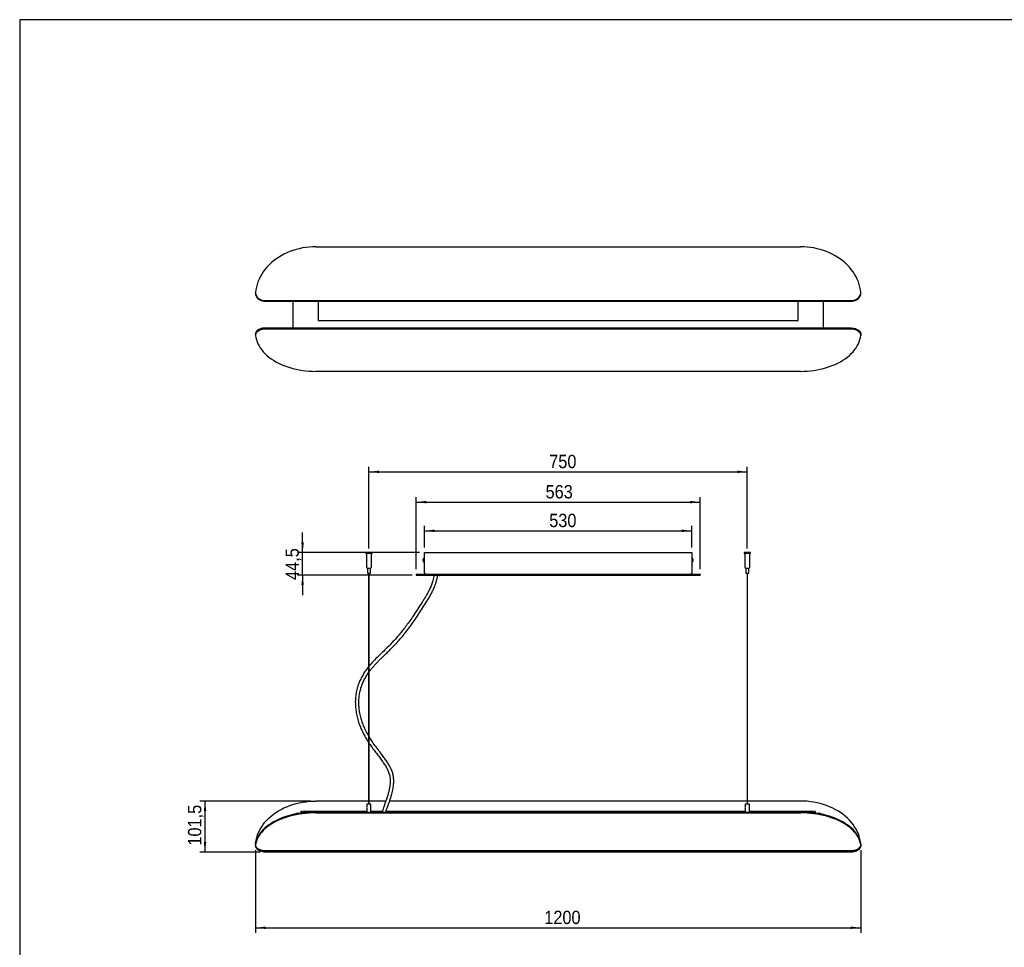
# Model space of a CAD drawing. Header units: millimetres. Extents: x 258 to 4358, y 247 to 3117.
# Tile 4 of 8: x 258 to 2210, y 1279 to 3117. Entities that reach past the tile are written whole.
import ezdxf

# ---------------------------------------------------------------- set-up
doc = ezdxf.new("R2010")
doc.units = ezdxf.units.MM
doc.header["$LTSCALE"] = 10
doc.linetypes.add('SLD-Solido', pattern=[0])
doc.layers.add('QUOTE', color=1, linetype='SLD-Solido')
doc.layers.add('SCHIZZI', color=9, linetype='Continuous')
doc.styles.add('SLDTEXTSTYLE0', font='GOTHIC.TTF', dxfattribs={"width": 0.913})
doc.dimstyles.new('SLDDIMSTYLE0', dxfattribs={"dimtxt": 26.458333, "dimasz": 20, "dimexe": 0, "dimexo": 0.0625, "dimgap": 6.614583, "dimtad": 1, "dimdec": 1, "dimrnd": 1e-09, "dimzin": 12, "dimdsep": 46, "dimtxsty": 'SLDTEXTSTYLE0', "dimsah": 1, "dimcen": 0.09, "dimadec": 0, "dimazin": 3, "dimtfac": 1, "dimtdec": 1, "dimtofl": 0, "dimtmove": 0, "dimatfit": 3, "dimfxl": 1, "dimfrac": 2, "dimtolj": 1, "dimtzin": 12, "dimarcsym": 0})
doc.dimstyles.new('SLDDIMSTYLE1', dxfattribs={"dimtxt": 26.458333, "dimasz": 20, "dimexe": 0, "dimexo": 0.0625, "dimgap": 6.614583, "dimtad": 1, "dimdec": 1, "dimrnd": 1e-09, "dimzin": 12, "dimdsep": 46, "dimtxsty": 'SLDTEXTSTYLE0', "dimsah": 1, "dimcen": 0.09, "dimadec": 0, "dimazin": 3, "dimtfac": 1, "dimtdec": 1, "dimtmove": 0, "dimatfit": 0, "dimfxl": 1, "dimfrac": 2, "dimtolj": 1, "dimtzin": 12, "dimarcsym": 0})

# ---------------------------------------------------------------- blocks, each defined once
blk = doc.blocks.new('_D')
at = {"layer": 'QUOTE', "transparency": 16777216}
for p, q in [((950.3, 2069.2), (950.3, 2231.1)), ((1700.3, 2069.2), (1700.3, 2231.1)), ((950.3, 2221.1), (1700.3, 2221.1))]:
    blk.add_line(p, q, dxfattribs=at)
for points in [[(950.3, 2221.1), (970.3, 2218.6), (970.3, 2223.6)], [(1700.3, 2221.1), (1680.3, 2223.6), (1680.3, 2218.6)]]:
    blk.add_solid(points, dxfattribs=at)
at = {"layer": 'QUOTE', "transparency": 16777216, "insert": (1307.6, 2254.9), "char_height": 26.46, "attachment_point": 1, "style": 'SLDTEXTSTYLE0'}
blk.add_mtext('750', dxfattribs=at)
blk = doc.blocks.new('_D_1')
at = {"layer": 'QUOTE', "transparency": 16777216}
for p, q in [((725.3, 1471.5), (725.3, 1307.5)), ((1925.3, 1471.5), (1925.3, 1307.5)), ((725.3, 1317.5), (1925.3, 1317.5))]:
    blk.add_line(p, q, dxfattribs=at)
for points in [[(725.3, 1317.5), (745.3, 1315), (745.3, 1320)], [(1925.3, 1317.5), (1905.3, 1320), (1905.3, 1315)]]:
    blk.add_solid(points, dxfattribs=at)
at = {"layer": 'QUOTE', "transparency": 16777216, "insert": (1297.8, 1351.3), "char_height": 26.46, "attachment_point": 1, "style": 'SLDTEXTSTYLE0'}
blk.add_mtext('1200', dxfattribs=at)
blk = doc.blocks.new('_D_2')
at = {"layer": 'QUOTE', "transparency": 16777216}
for p, q in [((835, 1568.7), (615.3, 1568.7)), ((625.3, 1467.2), (625.3, 1568.7)), ((734.3, 1467.2), (615.3, 1467.2))]:
    blk.add_line(p, q, dxfattribs=at)
for points in [[(625.3, 1568.7), (622.8, 1548.7), (627.8, 1548.7)], [(625.3, 1467.2), (627.8, 1487.2), (622.8, 1487.2)]]:
    blk.add_solid(points, dxfattribs=at)
at = {"layer": 'QUOTE', "transparency": 16777216, "insert": (591.5, 1480.3), "char_height": 26.46, "attachment_point": 1, "rotation": 90, "style": 'SLDTEXTSTYLE0'}
blk.add_mtext('101,5', dxfattribs=at)
blk = doc.blocks.new('_D_3')
at = {"layer": 'QUOTE', "transparency": 16777216}
for p, q in [((1060.3, 2071.1), (1060.3, 2114.2)), ((1590.3, 2071.1), (1590.3, 2114.2)), ((1060.3, 2104.2), (1590.3, 2104.2))]:
    blk.add_line(p, q, dxfattribs=at)
for points in [[(1060.3, 2104.2), (1080.3, 2101.7), (1080.3, 2106.7)], [(1590.3, 2104.2), (1570.3, 2106.7), (1570.3, 2101.7)]]:
    blk.add_solid(points, dxfattribs=at)
at = {"layer": 'QUOTE', "transparency": 16777216, "insert": (1307.6, 2138), "char_height": 26.46, "attachment_point": 1, "style": 'SLDTEXTSTYLE0'}
blk.add_mtext('530', dxfattribs=at)
blk = doc.blocks.new('_D_4')
at = {"layer": 'QUOTE', "transparency": 16777216}
for p, q in [((1043.8, 2028.1), (1043.8, 2171.1)), ((1606.8, 2028.1), (1606.8, 2171.1)), ((1043.8, 2161.1), (1606.8, 2161.1))]:
    blk.add_line(p, q, dxfattribs=at)
for points in [[(1043.8, 2161.1), (1063.8, 2158.6), (1063.8, 2163.6)], [(1606.8, 2161.1), (1586.8, 2163.6), (1586.8, 2158.6)]]:
    blk.add_solid(points, dxfattribs=at)
at = {"layer": 'QUOTE', "transparency": 16777216, "insert": (1300.4, 2194.9), "char_height": 26.46, "attachment_point": 1, "style": 'SLDTEXTSTYLE0'}
blk.add_mtext('563', dxfattribs=at)
blk = doc.blocks.new('_D_5')
at = {"layer": 'QUOTE', "transparency": 16777216}
for p, q in [((818.7, 2061.1), (818.7, 2101.1)), ((1050.3, 2061.1), (808.7, 2061.1)), ((818.7, 2016.6), (818.7, 2061.1)), ((1035.8, 2016.6), (808.7, 2016.6)), ((818.7, 2016.6), (818.7, 1976.6))]:
    blk.add_line(p, q, dxfattribs=at)
for points in [[(818.7, 2061.1), (821.2, 2081.1), (816.2, 2081.1)], [(818.7, 2016.6), (816.2, 1996.6), (821.2, 1996.6)]]:
    blk.add_solid(points, dxfattribs=at)
at = {"layer": 'QUOTE', "transparency": 16777216, "insert": (784.9, 2006.9), "char_height": 26.46, "attachment_point": 1, "rotation": 90, "style": 'SLDTEXTSTYLE0'}
blk.add_mtext('44,5', dxfattribs=at)

msp = doc.modelspace()

# ---------------------------------------------------------------- linework, layer by layer
for p, q in [((844.96, 2667.12), (1805.64, 2667.12)), ((725.3, 2575.05), (725.3, 2576.2)), ((744.3, 2560.63), (1906.3, 2560.63)), ((744.3, 2559.49), (1906.3, 2559.49)), ((800.3, 2506.04), (800.3, 2559.49)), ((850.3, 2521.08), (850.3, 2559.08)), ((1800.3, 2559.08), (1800.3, 2521.08)), ((1850.3, 2559.49), (1850.3, 2506.04)), ((1925.3, 2575.05), (1925.3, 2576.2)), ((1799.3, 2520.08), (851.3, 2520.08)), ((1906.3, 2506.04), (744.3, 2506.04)), ((1906.3, 2505.28), (744.3, 2505.28)), ((1906.3, 2503.75), (744.3, 2503.75)), ((725.3, 2493.07), (725.3, 2493.83)), ((725.3, 2493.07), (725.3, 2491.53)), ((1925.3, 2493.07), (1925.3, 2493.83)), ((1925.3, 2493.07), (1925.3, 2491.53)), ((1805.64, 2420.18), (844.96, 2420.18)), ((944.3, 2061.07), (944.3, 2059.27)), ((956.3, 2061.07), (944.3, 2061.07)), ((945.3, 2059.07), (945.3, 2032.07)), ((955.3, 2032.07), (955.3, 2059.07)), ((956.3, 2059.27), (956.3, 2061.07)), ((1059.8, 2049.87), (1059.5, 2049.87)), ((1059.8, 2049.87), (1059.8, 2046.07)), ((1060.3, 2021.07), (1060.3, 2061.07)), ((1060.3, 2061.07), (1590.3, 2061.07)), ((1590.3, 2061.07), (1590.3, 2021.07)), ((1590.6, 2049.87), (1590.3, 2049.87)), ((1694.3, 2061.07), (1694.3, 2059.27)), ((1706.3, 2061.07), (1694.3, 2061.07)), ((1695.3, 2059.07), (1695.3, 2032.07)), ((1705.3, 2032.07), (1705.3, 2059.07)), ((1706.3, 2059.27), (1706.3, 2061.07)), ((947.3, 2030.07), (947.3, 2020.27)), ((947.3, 2030.07), (953.3, 2030.07)), ((953.3, 2020.27), (953.3, 2030.07)), ((1059.5, 2042.27), (1059.8, 2042.27)), ((1060.3, 2048.07), (1059.8, 2048.07)), ((1059.8, 2046.07), (1059.8, 2042.27)), ((1059.8, 2044.07), (1060.3, 2044.07)), ((1590.3, 2042.27), (1590.6, 2042.27)), ((1697.3, 2030.07), (1697.3, 2020.27)), ((1697.3, 2030.07), (1703.3, 2030.07)), ((1703.3, 2020.27), (1703.3, 2030.07)), ((949.67, 2020.07), (949.67, 1562.77)), ((950.92, 1562.77), (950.92, 2020.07)), ((1043.8, 2018.07), (1043.8, 2016.57)), ((1043.8, 2018.07), (1045.8, 2018.07)), ((1043.8, 2016.57), (1045.8, 2016.57)), ((1045.8, 2018.07), (1604.8, 2018.07)), ((1045.8, 2016.57), (1604.8, 2016.57)), ((1604.8, 2018.07), (1606.8, 2018.07)), ((1604.8, 2016.57), (1606.8, 2016.57)), ((1606.8, 2018.07), (1606.8, 2016.57)), ((1699.67, 2020.07), (1699.67, 1562.77)), ((1700.92, 1562.77), (1700.92, 2020.07)), ((949.67, 1568.67), (844.96, 1568.67)), ((946.8, 1562.77), (946.3, 1562.27)), ((946.3, 1562.27), (946.3, 1557)), ((954.3, 1562.27), (946.3, 1562.27)), ((953.8, 1562.77), (946.8, 1562.77)), ((983.8, 1568.67), (950.92, 1568.67)), ((954.3, 1562.27), (953.8, 1562.77)), ((954.3, 1546.8), (954.3, 1562.27)), ((1699.67, 1568.67), (991.2, 1568.67)), ((1696.8, 1562.77), (1696.3, 1562.27)), ((1696.3, 1562.27), (1696.3, 1557)), ((1704.3, 1562.27), (1696.3, 1562.27)), ((1703.8, 1562.77), (1696.8, 1562.77)), ((1805.64, 1568.67), (1700.92, 1568.67)), ((1704.3, 1562.27), (1703.8, 1562.77)), ((1704.3, 1546.8), (1704.3, 1562.27)), ((807.3, 1544.77), (816.03, 1544.77)), ((817.3, 1547.75), (815.3, 1547.75)), ((815.3, 1547.75), (815.3, 1547.71)), ((815.3, 1547.71), (815.3, 1544.77)), ((817.3, 1547.71), (817.3, 1547.75)), ((817.3, 1547.71), (817.3, 1544.94)), ((819.3, 1545.99), (819.3, 1547.53)), ((819.3, 1545.99), (819.3, 1545.2)), ((946.3, 1547.85), (819.8, 1547.85)), ((830.8, 1546.32), (819.8, 1546.32)), ((844.96, 1546.8), (1805.64, 1546.8)), ((844.96, 1545.16), (1805.64, 1545.16)), ((946.3, 1554.54), (946.3, 1546.8)), ((977.01, 1547.85), (954.3, 1547.85)), ((1696.3, 1547.85), (984.09, 1547.85)), ((1326.8, 1547.51), (1323.8, 1547.51)), ((1323.8, 1547.51), (1323.8, 1547.5)), ((1323.8, 1547.5), (1323.8, 1546.8)), ((1326.8, 1547.5), (1326.8, 1547.51)), ((1326.8, 1547.5), (1326.8, 1546.8)), ((1696.3, 1554.54), (1696.3, 1546.8)), ((1830.8, 1547.85), (1704.3, 1547.85)), ((1830.8, 1546.32), (1819.79, 1546.32)), ((1831.3, 1547.53), (1831.3, 1545.99)), ((1831.3, 1545.2), (1831.3, 1545.99)), ((1835.3, 1547.75), (1833.3, 1547.75)), ((1833.3, 1547.75), (1833.3, 1547.71)), ((1833.3, 1544.94), (1833.3, 1547.71)), ((1834.56, 1544.77), (1843.3, 1544.77)), ((1835.3, 1547.71), (1835.3, 1547.75)), ((1835.3, 1544.77), (1835.3, 1547.71)), ((725.31, 1483.2), (725.3, 1483.64)), ((725.3, 1483.13), (725.3, 1483.64)), ((1925.29, 1483.2), (1925.3, 1483.64)), ((1925.3, 1483.13), (1925.3, 1483.64)), ((725.3, 1483.13), (725.3, 1481.49)), ((744.3, 1470.59), (1906.3, 1470.59)), ((1906.3, 1469.08), (744.3, 1469.08)), ((1906.3, 1468.44), (744.3, 1468.44)), ((1906.3, 1467.15), (744.3, 1467.15)), ((1925.3, 1483.13), (1925.3, 1481.49))]:
    msp.add_line(p, q)
at = {"flags": 128}
for points in [[(844.96, 2667.12), (838.32, 2666.97), (831.69, 2666.52), (825.11, 2665.77), (818.59, 2664.72), (812.14, 2663.38), (805.8, 2661.74), (799.58, 2659.83), (793.5, 2657.63), (787.58, 2655.16), (781.83, 2652.42), (776.28, 2649.43), (770.93, 2646.19), (765.82, 2642.72), (760.95, 2639.01), (756.33, 2635.1), (751.99, 2630.97), (747.93, 2626.66), (744.17, 2622.17), (740.72, 2617.52), (737.59, 2612.72), (734.78, 2607.78), (732.32, 2602.72), (730.2, 2597.56), (728.44, 2592.31), (727.03, 2586.99), (725.98, 2581.61), (725.3, 2576.2)], [(1925.3, 2576.2), (1924.62, 2581.61), (1923.57, 2586.99), (1922.16, 2592.31), (1920.39, 2597.56), (1918.28, 2602.72), (1915.81, 2607.78), (1913.01, 2612.72), (1909.88, 2617.52), (1906.43, 2622.17), (1902.67, 2626.66), (1898.61, 2630.97), (1894.26, 2635.1), (1889.65, 2639.01), (1884.78, 2642.72), (1879.66, 2646.19), (1874.32, 2649.43), (1868.76, 2652.42), (1863.02, 2655.16), (1857.09, 2657.63), (1851.01, 2659.83), (1844.79, 2661.74), (1838.45, 2663.38), (1832.01, 2664.72), (1825.49, 2665.77), (1818.9, 2666.52), (1812.28, 2666.97), (1805.64, 2667.12)], [(725.3, 2576.2), (725.49, 2573.98), (726.07, 2571.81), (727.01, 2569.73), (728.31, 2567.78), (729.94, 2566.01), (731.86, 2564.44), (734.03, 2563.11), (736.4, 2562.04), (738.94, 2561.26), (741.59, 2560.79), (744.3, 2560.63)], [(725.3, 2575.05), (725.49, 2572.84), (726.07, 2570.67), (727.01, 2568.59), (728.31, 2566.64), (729.94, 2564.86), (731.86, 2563.29), (734.03, 2561.96), (736.4, 2560.89), (738.94, 2560.12), (741.59, 2559.65), (744.3, 2559.49)], [(1906.3, 2560.63), (1909, 2560.79), (1911.65, 2561.26), (1914.19, 2562.04), (1916.57, 2563.11), (1918.74, 2564.44), (1920.66, 2566.01), (1922.28, 2567.78), (1923.58, 2569.73), (1924.53, 2571.81), (1925.1, 2573.98), (1925.3, 2576.2)], [(1906.3, 2559.49), (1909, 2559.65), (1911.65, 2560.12), (1914.19, 2560.89), (1916.57, 2561.96), (1918.74, 2563.29), (1920.66, 2564.86), (1922.28, 2566.64), (1923.58, 2568.59), (1924.53, 2570.67), (1925.1, 2572.84), (1925.3, 2575.05)], [(744.3, 2506.04), (741.59, 2505.92), (738.94, 2505.55), (736.4, 2504.94), (734.03, 2504.11), (731.86, 2503.06), (729.94, 2501.83), (728.31, 2500.43), (727.01, 2498.9), (726.07, 2497.27), (725.49, 2495.57), (725.3, 2493.83)], [(744.3, 2505.28), (741.59, 2505.15), (738.94, 2504.78), (736.4, 2504.17), (734.03, 2503.34), (731.86, 2502.3), (729.94, 2501.06), (728.31, 2499.67), (727.01, 2498.14), (726.07, 2496.51), (725.49, 2494.8), (725.3, 2493.07)], [(744.3, 2505.28), (741.59, 2505.15), (738.94, 2504.78), (736.4, 2504.17), (734.03, 2503.34), (731.86, 2502.3), (729.94, 2501.06), (728.31, 2499.67), (727.01, 2498.14), (726.07, 2496.51), (725.49, 2494.8), (725.3, 2493.07)], [(744.3, 2503.75), (741.59, 2503.62), (738.94, 2503.25), (736.4, 2502.64), (734.03, 2501.81), (731.86, 2500.76), (729.94, 2499.53), (728.31, 2498.14), (727.01, 2496.61), (726.07, 2494.97), (725.49, 2493.27), (725.3, 2491.53)], [(1906.3, 2506.04), (1909, 2505.92), (1911.65, 2505.55), (1914.19, 2504.94), (1916.57, 2504.11), (1918.74, 2503.06), (1920.66, 2501.83), (1922.28, 2500.43), (1923.58, 2498.9), (1924.53, 2497.27), (1925.1, 2495.57), (1925.3, 2493.83)], [(1906.3, 2505.28), (1909, 2505.15), (1911.65, 2504.78), (1914.19, 2504.17), (1916.57, 2503.34), (1918.74, 2502.3), (1920.66, 2501.06), (1922.28, 2499.67), (1923.58, 2498.14), (1924.53, 2496.51), (1925.1, 2494.8), (1925.3, 2493.07)], [(1925.3, 2493.07), (1925.1, 2494.8), (1924.53, 2496.51), (1923.58, 2498.14), (1922.28, 2499.67), (1920.66, 2501.06), (1918.74, 2502.3), (1916.57, 2503.34), (1914.19, 2504.17), (1911.65, 2504.78), (1909, 2505.15), (1906.3, 2505.28)], [(1925.3, 2491.53), (1925.1, 2493.27), (1924.53, 2494.97), (1923.58, 2496.61), (1922.28, 2498.14), (1920.66, 2499.53), (1918.74, 2500.76), (1916.57, 2501.81), (1914.19, 2502.64), (1911.65, 2503.25), (1909, 2503.62), (1906.3, 2503.75)], [(725.3, 2491.53), (725.98, 2487.28), (727.03, 2483.06), (728.44, 2478.89), (730.2, 2474.77), (732.32, 2470.72), (734.78, 2466.75), (737.59, 2462.88), (740.72, 2459.11), (744.17, 2455.46), (747.93, 2451.93), (751.99, 2448.55), (756.33, 2445.32), (760.95, 2442.24), (765.82, 2439.34), (770.93, 2436.61), (776.28, 2434.07), (781.83, 2431.72), (787.58, 2429.57), (793.5, 2427.64), (799.58, 2425.91), (805.8, 2424.41), (812.14, 2423.12), (818.59, 2422.07), (825.11, 2421.25), (831.69, 2420.66), (838.32, 2420.3), (844.96, 2420.18)], [(1805.64, 2420.18), (1812.28, 2420.3), (1818.9, 2420.66), (1825.49, 2421.25), (1832.01, 2422.07), (1838.45, 2423.12), (1844.79, 2424.41), (1851.01, 2425.91), (1857.09, 2427.64), (1863.02, 2429.57), (1868.76, 2431.72), (1874.32, 2434.07), (1879.66, 2436.61), (1884.78, 2439.34), (1889.65, 2442.24), (1894.26, 2445.32), (1898.61, 2448.55), (1902.67, 2451.93), (1906.43, 2455.46), (1909.88, 2459.11), (1913.01, 2462.88), (1915.81, 2466.75), (1918.28, 2470.72), (1920.39, 2474.77), (1922.16, 2478.89), (1923.57, 2483.06), (1924.62, 2487.28), (1925.3, 2491.53)], [(725.3, 1483.64), (725.98, 1488.7), (727.03, 1493.73), (728.44, 1498.71), (730.2, 1503.62), (732.32, 1508.44), (734.78, 1513.17), (737.59, 1517.79), (740.72, 1522.28), (744.17, 1526.63), (747.93, 1530.83), (751.99, 1534.86), (756.33, 1538.72), (760.95, 1542.38), (765.82, 1545.84), (770.93, 1549.09), (776.28, 1552.12), (781.83, 1554.92), (787.58, 1557.48), (793.5, 1559.79), (799.58, 1561.84), (805.8, 1563.64), (812.14, 1565.17), (818.59, 1566.42), (825.11, 1567.4), (831.69, 1568.11), (838.32, 1568.53), (844.96, 1568.67)], [(1925.3, 1483.64), (1924.62, 1488.7), (1923.57, 1493.73), (1922.16, 1498.71), (1920.39, 1503.62), (1918.28, 1508.44), (1915.81, 1513.17), (1913.01, 1517.79), (1909.88, 1522.28), (1906.43, 1526.63), (1902.67, 1530.83), (1898.61, 1534.86), (1894.26, 1538.72), (1889.65, 1542.38), (1884.78, 1545.84), (1879.66, 1549.09), (1874.32, 1552.12), (1868.76, 1554.92), (1863.02, 1557.48), (1857.09, 1559.79), (1851.01, 1561.84), (1844.79, 1563.64), (1838.45, 1565.17), (1832.01, 1566.42), (1825.49, 1567.4), (1818.9, 1568.11), (1812.28, 1568.53), (1805.64, 1568.67)], [(844.96, 1546.8), (838.32, 1546.69), (831.69, 1546.37), (825.11, 1545.85), (818.59, 1545.11), (812.14, 1544.17), (805.8, 1543.03), (799.58, 1541.69), (793.5, 1540.15), (787.58, 1538.42), (781.83, 1536.5), (776.28, 1534.41), (770.93, 1532.14), (765.82, 1529.71), (760.95, 1527.11), (756.33, 1524.37), (751.99, 1521.48), (747.93, 1518.46), (744.17, 1515.32), (740.72, 1512.06), (737.59, 1508.7), (734.78, 1505.24), (732.32, 1501.7), (730.2, 1498.09), (728.44, 1494.41), (727.03, 1490.69), (725.98, 1486.92), (725.3, 1483.13)], [(844.96, 1545.16), (838.32, 1545.05), (831.69, 1544.74), (825.11, 1544.21), (818.59, 1543.47), (812.14, 1542.53), (805.8, 1541.39), (799.58, 1540.05), (793.5, 1538.51), (787.58, 1536.78), (781.83, 1534.86), (776.28, 1532.77), (770.93, 1530.5), (765.82, 1528.07), (760.95, 1525.47), (756.33, 1522.73), (751.99, 1519.84), (747.93, 1516.83), (744.17, 1513.68), (740.72, 1510.42), (737.59, 1507.06), (734.78, 1503.6), (732.32, 1500.06), (730.2, 1496.45), (728.44, 1492.77), (727.03, 1489.05), (725.98, 1485.28), (725.3, 1481.49)], [(819.8, 1547.85), (819.7, 1547.84), (819.61, 1547.82), (819.52, 1547.79), (819.44, 1547.75), (819.38, 1547.7), (819.34, 1547.65), (819.31, 1547.59), (819.3, 1547.53)], [(819.3, 1545.99), (819.31, 1546.06), (819.34, 1546.12), (819.38, 1546.17), (819.44, 1546.22), (819.52, 1546.26), (819.61, 1546.29), (819.7, 1546.31), (819.8, 1546.32)], [(1925.3, 1483.13), (1924.62, 1486.92), (1923.57, 1490.69), (1922.16, 1494.41), (1920.39, 1498.09), (1918.28, 1501.7), (1915.81, 1505.24), (1913.01, 1508.7), (1909.88, 1512.06), (1906.43, 1515.32), (1902.67, 1518.46), (1898.61, 1521.48), (1894.26, 1524.37), (1889.65, 1527.11), (1884.78, 1529.71), (1879.66, 1532.14), (1874.32, 1534.41), (1868.76, 1536.5), (1863.02, 1538.42), (1857.09, 1540.15), (1851.01, 1541.69), (1844.79, 1543.03), (1838.45, 1544.17), (1832.01, 1545.11), (1825.49, 1545.85), (1818.9, 1546.37), (1812.28, 1546.69), (1805.64, 1546.8)], [(1925.3, 1481.49), (1924.62, 1485.28), (1923.57, 1489.05), (1922.16, 1492.77), (1920.39, 1496.45), (1918.28, 1500.06), (1915.81, 1503.6), (1913.01, 1507.06), (1909.88, 1510.42), (1906.43, 1513.68), (1902.67, 1516.83), (1898.61, 1519.84), (1894.26, 1522.73), (1889.65, 1525.47), (1884.78, 1528.07), (1879.66, 1530.5), (1874.32, 1532.77), (1868.76, 1534.86), (1863.02, 1536.78), (1857.09, 1538.51), (1851.01, 1540.05), (1844.79, 1541.39), (1838.45, 1542.53), (1832.01, 1543.47), (1825.49, 1544.21), (1818.9, 1544.74), (1812.28, 1545.05), (1805.64, 1545.16)], [(1831.3, 1547.53), (1831.29, 1547.59), (1831.26, 1547.65), (1831.21, 1547.7), (1831.15, 1547.75), (1831.08, 1547.79), (1830.99, 1547.82), (1830.9, 1547.84), (1830.8, 1547.85)], [(1830.8, 1546.32), (1830.9, 1546.31), (1830.99, 1546.29), (1831.08, 1546.26), (1831.15, 1546.22), (1831.21, 1546.17), (1831.26, 1546.12), (1831.29, 1546.06), (1831.3, 1545.99)], [(725.3, 1481.49), (725.49, 1479.94), (726.07, 1478.42), (727.01, 1476.96), (728.31, 1475.6), (729.94, 1474.35), (731.86, 1473.25), (734.03, 1472.32), (736.4, 1471.58), (738.94, 1471.03), (741.59, 1470.7), (744.3, 1470.59)], [(744.3, 1467.15), (741.59, 1467.3), (738.94, 1467.74), (736.4, 1468.47), (734.03, 1469.47), (731.86, 1470.71), (729.94, 1472.18), (728.31, 1473.84), (727.01, 1475.66), (726.07, 1477.61), (725.49, 1479.64), (725.33, 1480.84)], [(744.3, 1468.44), (741.59, 1468.59), (738.94, 1469.03), (736.4, 1469.76), (734.03, 1470.75), (731.86, 1472), (729.94, 1473.46), (728.31, 1475.13), (727.01, 1476.95), (726.98, 1477.01)], [(744.3, 1468.44), (741.59, 1468.59), (738.94, 1469.03), (736.4, 1469.76), (734.03, 1470.75), (731.86, 1472), (729.94, 1473.46), (728.31, 1475.13), (727.01, 1476.95), (726.98, 1477.01)], [(1906.3, 1470.59), (1909, 1470.7), (1911.65, 1471.03), (1914.19, 1471.58), (1916.57, 1472.32), (1918.74, 1473.25), (1920.66, 1474.35), (1922.28, 1475.6), (1923.58, 1476.96), (1924.53, 1478.42), (1925.1, 1479.94), (1925.3, 1481.49)], [(1925.26, 1480.84), (1925.1, 1479.64), (1924.53, 1477.61), (1923.58, 1475.66), (1922.28, 1473.84), (1920.66, 1472.18), (1918.74, 1470.71), (1916.57, 1469.47), (1914.19, 1468.47), (1911.65, 1467.74), (1909, 1467.3), (1906.3, 1467.15)], [(1906.3, 1468.44), (1909, 1468.59), (1911.65, 1469.03), (1914.19, 1469.76), (1916.57, 1470.75), (1918.74, 1472), (1920.66, 1473.46), (1922.28, 1475.13), (1923.58, 1476.95), (1923.61, 1477.01)], [(1923.61, 1477.01), (1923.58, 1476.95), (1922.28, 1475.13), (1920.66, 1473.46), (1918.74, 1472), (1916.57, 1470.75), (1914.19, 1469.76), (1911.65, 1469.03), (1909, 1468.59), (1906.3, 1468.44)]]:
    msp.add_lwpolyline(points, dxfattribs=at)
for centre, radius, start, end in [((851.3, 2559.08), 1, 155.66789, 180), ((1799.3, 2559.08), 1, 0, 24.33211), ((851.3, 2521.08), 1, 180, 270), ((1799.3, 2521.08), 1, 270, 0), ((944.5, 2059.27), 0.2, 180, 270), ((956.1, 2059.27), 0.2, 270, 0), ((1059.5, 2047.97), 1.9, 90, 180), ((1590.6, 2047.97), 1.9, 0, 90), ((1694.5, 2059.27), 0.2, 180, 270), ((1706.1, 2059.27), 0.2, 270, 0), ((947.3, 2032.07), 2, 180, 270), ((953.3, 2032.07), 2, 270, 0), ((1059.5, 2044.17), 1.9, 180, 270), ((1590.6, 2044.17), 1.9, 270, 0), ((1697.3, 2032.07), 2, 180, 270), ((1703.3, 2032.07), 2, 270, 0), ((947.5, 2020.27), 0.2, 180, 270), ((953.1, 2020.27), 0.2, 270, 0), ((1080.3, 2016.57), 1, 180, 226.72784), ((1090.3, 2016.57), 1, 270, 0), ((1697.5, 2020.27), 0.2, 180, 270), ((1703.1, 2020.27), 0.2, 270, 0), ((942.4, 1555.77), 4.08, 342.47727, 17.52273), ((1692.4, 1555.77), 4.08, 342.47727, 17.52273), ((743.58, 1489.94), 20.87, 225.3647, 271.96143), ((1907.01, 1489.94), 20.87, 268.03857, 314.6353)]:
    msp.add_arc(centre, radius, start, end)
for points, knots in [([(956.1, 2059.07), (956.02, 2059.07), (955.9, 2059.07), (955.18, 2059.07), (954.43, 2059.07), (953.5, 2059.07), (952.15, 2059.07), (950.3, 2059.07), (948.45, 2059.07), (947.1, 2059.07), (946.17, 2059.07), (945.42, 2059.07), (944.69, 2059.07), (944.58, 2059.07), (944.5, 2059.07)], [0, 0, 0, 0, 0.1197284, 0.1841803, 0.25, 0.3158197, 0.3802716, 0.5, 0.6197284, 0.6841803, 0.75, 0.8158197, 0.8802716, 1, 1, 1, 1]), ([(1706.1, 2059.07), (1706.02, 2059.07), (1705.9, 2059.07), (1705.18, 2059.07), (1704.43, 2059.07), (1703.5, 2059.07), (1702.15, 2059.07), (1700.3, 2059.07), (1698.45, 2059.07), (1697.1, 2059.07), (1696.17, 2059.07), (1695.42, 2059.07), (1694.69, 2059.07), (1694.58, 2059.07), (1694.5, 2059.07)], [0, 0, 0, 0, 0.1197284, 0.1841803, 0.25, 0.3158197, 0.3802716, 0.5, 0.6197284, 0.6841803, 0.75, 0.8158197, 0.8802716, 1, 1, 1, 1]), ([(1057.6, 2044.17), (1057.6, 2044.19), (1057.6, 2044.23), (1057.6, 2044.47), (1057.6, 2044.71), (1057.6, 2045.02), (1057.6, 2045.46), (1057.6, 2046.07), (1057.6, 2046.67), (1057.6, 2047.12), (1057.6, 2047.42), (1057.6, 2047.66), (1057.6, 2047.9), (1057.6, 2047.94), (1057.6, 2047.97)], [0, 0, 0, 0, 0.1197215, 0.1848157, 0.25, 0.3150942, 0.3802785, 0.5, 0.6197215, 0.6848157, 0.75, 0.8150942, 0.8802785, 1, 1, 1, 1]), ([(1592.5, 2047.97), (1592.5, 2047.94), (1592.5, 2047.9), (1592.5, 2047.66), (1592.5, 2047.42), (1592.5, 2047.12), (1592.5, 2046.67), (1592.5, 2046.07), (1592.5, 2045.46), (1592.5, 2045.02), (1592.5, 2044.71), (1592.5, 2044.47), (1592.5, 2044.23), (1592.5, 2044.19), (1592.5, 2044.17)], [0, 0, 0, 0, 0.1197215, 0.1848157, 0.25, 0.3150942, 0.3802785, 0.5, 0.6197215, 0.6848157, 0.75, 0.8150942, 0.8802785, 1, 1, 1, 1]), ([(947.5, 2020.07), (947.54, 2020.07), (947.59, 2020.07), (947.94, 2020.07), (948.3, 2020.07), (948.75, 2020.07), (949.4, 2020.07), (950.3, 2020.07), (951.19, 2020.07), (951.85, 2020.07), (952.29, 2020.07), (952.65, 2020.07), (953, 2020.07), (953.06, 2020.07), (953.1, 2020.07)], [0, 0, 0, 0, 0.1197215, 0.1848913, 0.25, 0.3151698, 0.3802785, 0.5, 0.6197215, 0.6848913, 0.75, 0.8151698, 0.8802785, 1, 1, 1, 1]), ([(1079.52, 2015.97), (1079.39, 2015.27), (1078.93, 2012.67), (1077.85, 2008.35), (1076.02, 2002.06), (1073.51, 1995.22), (1070.25, 1987.92), (1066.77, 1981.16), (1063.14, 1974.78), (1059.44, 1968.66), (1054.09, 1960.15), (1047.1, 1949.45), (1039.04, 1937.24), (1031.61, 1926.31), (1024.77, 1916.74), (1018.16, 1908.02), (1011.8, 1900.16), (1005.78, 1893.12), (1000.05, 1886.76), (993.08, 1879.37), (984.56, 1870.79), (974.35, 1860.92), (964.14, 1850.91), (956.24, 1842.76), (952.05, 1837.68), (950.92, 1836.32)], [0, 0, 0, 0, 0.0094754, 0.0348702, 0.0587439, 0.0962386, 0.1314189, 0.1650467, 0.1976221, 0.229433, 0.2606484, 0.3321776, 0.4006021, 0.4566814, 0.5093618, 0.558425, 0.6037777, 0.6454015, 0.6833103, 0.7192136, 0.7826796, 0.8468241, 0.9114282, 0.9762461, 1, 1, 1, 1]), ([(950.92, 1825.08), (951.13, 1825.37), (952.66, 1827.55), (955.79, 1831.38), (960.22, 1836.56), (964.8, 1841.5), (969.63, 1846.46), (974.9, 1851.69), (980.83, 1857.44), (987.42, 1863.84), (994.62, 1870.97), (1002.33, 1878.92), (1010.46, 1887.8), (1018.88, 1897.68), (1027.48, 1908.61), (1035.77, 1920.01), (1043.73, 1931.66), (1051.42, 1943.29), (1059.28, 1955.31), (1065.86, 1965.65), (1071, 1974.37), (1074.8, 1981.36), (1078.42, 1988.89), (1081.36, 1996.14), (1083.64, 2003.04), (1085.34, 2009.24), (1086.17, 2013.5), (1086.58, 2015.57)], [0, 0, 0, 0, 0.0044676, 0.0338025, 0.0627702, 0.0913451, 0.1197765, 0.1511221, 0.1863156, 0.2254533, 0.2685941, 0.3157621, 0.3669451, 0.4220856, 0.4810472, 0.5435506, 0.6007342, 0.6596863, 0.7201206, 0.782402, 0.8146093, 0.8478997, 0.8827071, 0.9196463, 0.9458727, 0.9737448, 1, 1, 1, 1]), ([(1060.3, 2021.07), (1060.55, 2020.67), (1061.06, 2019.86), (1061.83, 2018.86), (1062.57, 2018.19), (1063.06, 2018.11), (1063.3, 2018.07)], [0, 0, 0, 0, 0.2547358, 0.5095874, 0.7644792, 1, 1, 1, 1]), ([(1090.3, 2015.57), (1090.23, 2015.57), (1090.13, 2015.57), (1089.5, 2015.57), (1088.86, 2015.57), (1088.06, 2015.57), (1086.89, 2015.57), (1085.3, 2015.57), (1083.7, 2015.57), (1082.54, 2015.57), (1081.73, 2015.57), (1081.12, 2015.57), (1080.71, 2015.57), (1080.65, 2015.57), (1080.65, 2015.57)], [0, 0, 0, 0, 0.1359487, 0.2091323, 0.2838689, 0.3586056, 0.4317892, 0.5677379, 0.7036866, 0.7768702, 0.8516068, 0.9263435, 0.999527, 1, 1, 1, 1]), ([(1590.3, 2021.07), (1590.04, 2020.67), (1589.53, 2019.86), (1588.77, 2018.86), (1588.02, 2018.19), (1587.53, 2018.11), (1587.3, 2018.07)], [0, 0, 0, 0, 0.2547358, 0.5095874, 0.7644792, 1, 1, 1, 1]), ([(1697.5, 2020.07), (1697.54, 2020.07), (1697.59, 2020.07), (1697.94, 2020.07), (1698.3, 2020.07), (1698.75, 2020.07), (1699.4, 2020.07), (1700.3, 2020.07), (1701.19, 2020.07), (1701.85, 2020.07), (1702.29, 2020.07), (1702.65, 2020.07), (1703, 2020.07), (1703.06, 2020.07), (1703.1, 2020.07)], [0, 0, 0, 0, 0.1197215, 0.1848913, 0.25, 0.3151698, 0.3802785, 0.5, 0.6197215, 0.6848913, 0.75, 0.8151698, 0.8802785, 1, 1, 1, 1]), ([(949.67, 1834.83), (949.16, 1834.22), (946.57, 1831.16), (942.32, 1825.26), (937.12, 1817.06), (932.64, 1808.36), (928.94, 1799.21), (926.1, 1789.63), (924.18, 1779.68), (923.2, 1769.45), (923.18, 1759.03), (924.09, 1748.53), (925.91, 1738.04), (928.84, 1726.89), (933.03, 1715.18), (938.62, 1703.11), (944.25, 1692.98), (948.19, 1687.05), (949.67, 1684.83)], [0, 0, 0, 0, 0.0149898, 0.0753334, 0.135749, 0.1962352, 0.2570122, 0.318348, 0.3804654, 0.4434712, 0.5073267, 0.5719318, 0.6371335, 0.7033141, 0.7844048, 0.866911, 0.9501203, 1, 1, 1, 1]), ([(949.67, 1697.96), (949.35, 1698.48), (946.82, 1702.54), (943.1, 1709.96), (938.63, 1720.17), (935.24, 1730), (932.66, 1739.98), (930.96, 1750.02), (930.15, 1760.03), (930.24, 1769.89), (931.24, 1779.48), (933.09, 1788.67), (935.73, 1797.36), (939.05, 1805.51), (942.98, 1813.11), (946.56, 1819.01), (948.93, 1822.29), (949.67, 1823.32)], [0, 0, 0, 0, 0.0137745, 0.1087213, 0.1874703, 0.2655283, 0.3426951, 0.4188376, 0.493771, 0.5673138, 0.6393652, 0.7095453, 0.7774214, 0.8433771, 0.9078132, 0.9710436, 1, 1, 1, 1]), ([(983.9, 1546.8), (983.95, 1547.11), (984.22, 1548.78), (985.28, 1552.11), (987.05, 1557.08), (989.19, 1562.88), (991.44, 1569.27), (993.57, 1575.8), (995.42, 1582.1), (996.9, 1587.94), (997.99, 1593.18), (998.76, 1597.97), (999.24, 1602.43), (999.46, 1606.75), (999.4, 1611.79), (998.81, 1617.52), (997.29, 1624.27), (994.81, 1631.13), (991.34, 1638.1), (987.19, 1644.93), (982.49, 1651.77), (976.74, 1659.56), (969.99, 1668.37), (962.54, 1678.31), (956.03, 1687.46), (952.38, 1693.52), (950.92, 1695.94)], [0, 0, 0, 0, 0.0056899, 0.0304836, 0.0627761, 0.1009682, 0.1421861, 0.1850155, 0.2249894, 0.2606521, 0.2933587, 0.3212384, 0.3479324, 0.3738035, 0.3989126, 0.4384105, 0.4769887, 0.5230588, 0.5698453, 0.6179417, 0.6683616, 0.7212606, 0.795035, 0.8713211, 0.9485915, 1, 1, 1, 1]), ([(950.92, 1682.91), (951.47, 1682.06), (954.37, 1677.56), (959.66, 1670.49), (966.38, 1661.58), (972.45, 1653.62), (978.06, 1645.96), (982.99, 1638.55), (987.03, 1631.31), (989.57, 1625.24), (991.01, 1620.33), (991.86, 1616.28), (992.36, 1611.99), (992.49, 1607.33), (992.24, 1602.38), (991.53, 1596.75), (990.32, 1590.43), (988.58, 1583.53), (986.39, 1576.24), (983.92, 1568.94), (981.45, 1562.08), (979.19, 1556), (977.64, 1551.15), (976.92, 1548.15), (976.86, 1546.91), (976.85, 1546.8)], [0, 0, 0, 0, 0.0201606, 0.1073308, 0.177375, 0.2447276, 0.3086327, 0.3682308, 0.4232025, 0.4741563, 0.4987348, 0.5244945, 0.5559534, 0.5839703, 0.6163906, 0.6536861, 0.6960687, 0.743451, 0.7945924, 0.8468887, 0.8964114, 0.9394348, 0.9756073, 0.9976773, 1, 1, 1, 1]), ([(805.3, 1542.77), (805.47, 1543.03), (805.81, 1543.57), (806.32, 1544.24), (806.81, 1544.68), (807.14, 1544.74), (807.3, 1544.77)], [0, 0, 0, 0, 0.25452, 0.5092383, 0.7643163, 1, 1, 1, 1]), ([(1845.3, 1542.77), (1845.13, 1543.03), (1844.79, 1543.57), (1844.28, 1544.24), (1843.78, 1544.68), (1843.45, 1544.74), (1843.3, 1544.77)], [0, 0, 0, 0, 0.25452, 0.5092383, 0.7643163, 1, 1, 1, 1])]:
    msp.add_open_spline(points, degree=3, knots=knots)
at = {"layer": 'SCHIZZI', "color": 7, "true_color": 0xffffff}
msp.add_lwpolyline([(4357.92, 247.19), (4357.72, 3117.19), (257.92, 3117.19), (257.92, 247.19)], close=True, dxfattribs=at)

# ---------------------------------------------------------------- dimensions: what is measured, and where the dimension line sits
at = {"layer": 'QUOTE'}
for base, p1, p2, picture, middle in [((1700.3, 2221.07), (950.3, 2059.18), (1700.3, 2059.18), '_D', (1336.92, 2221.07)), ((1606.8, 2161.07), (1043.8, 2018.07), (1606.8, 2018.07), '_D_4', (1329.7, 2161.07))]:
    dim = msp.add_linear_dim(base=base, p1=p1, p2=p2, dimstyle='SLDDIMSTYLE0', dxfattribs=at)
    dim.commit()
    dim.dimension.update_dxf_attribs({"geometry": picture, "text_midpoint": middle, "dimtype": 160})
for base, p1, p2, angle, dimstyle, picture, middle in [((1590.3, 2104.25), (1060.3, 2061.07), (1590.3, 2061.07), 0, 'SLDDIMSTYLE0', '_D_3', (1336.92, 2104.25)), ((818.66, 2061.07), (1045.8, 2016.57), (1060.3, 2061.07), 90, 'SLDDIMSTYLE1', '_D_5', (818.66, 2041.08)), ((625.3, 1568.67), (744.3, 1467.15), (844.96, 1568.67), 90, 'SLDDIMSTYLE0', '_D_2', (625.3, 1524.22)), ((1925.3, 1317.47), (725.3, 1481.49), (1925.3, 1481.49), 0, 'SLDDIMSTYLE0', '_D_1', (1336.92, 1317.47))]:
    dim = msp.add_linear_dim(base=base, p1=p1, p2=p2, angle=angle, dimstyle=dimstyle, dxfattribs=at)
    dim.commit()
    dim.dimension.update_dxf_attribs({"geometry": picture, "text_midpoint": middle, "dimtype": 160})

doc.saveas('drawing.dxf')
